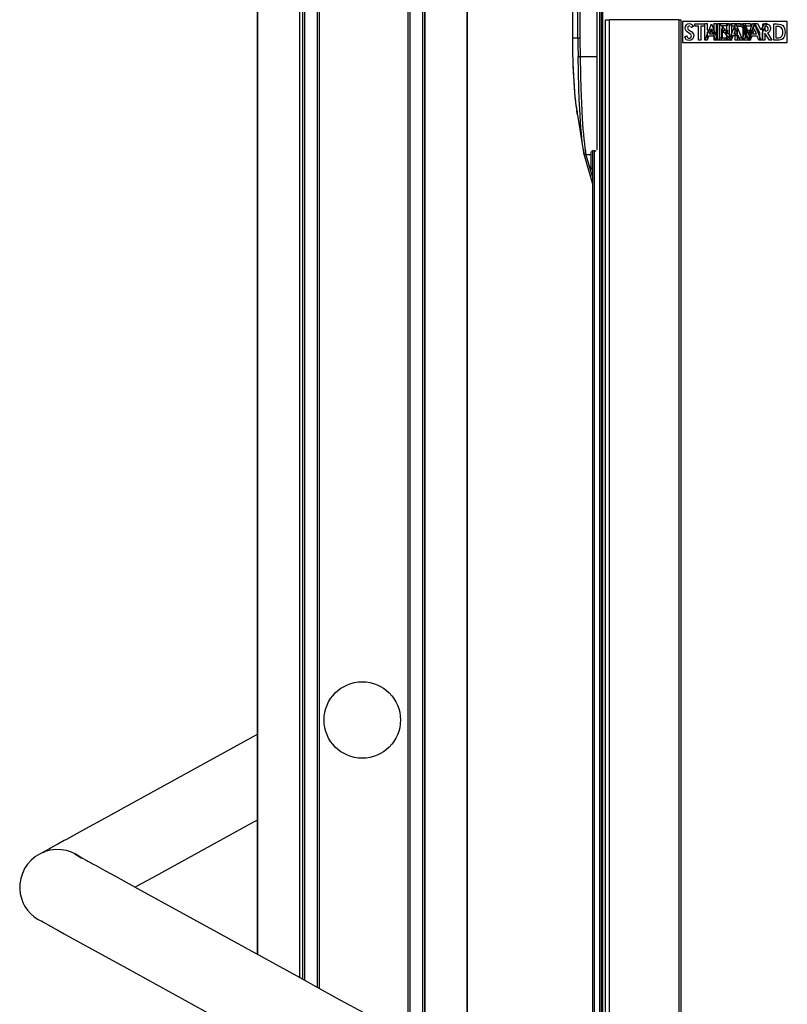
# Model space of a CAD drawing. Header units: millimetres. Extents: x -966 to 629, y -749 to 487.
# Tile 3 of 12: x -966 to -783, y -75 to 160. Entities that reach past the tile are written whole.
import ezdxf

# ---------------------------------------------------------------- set-up
doc = ezdxf.new("R2010")
doc.units = ezdxf.units.MM

# ---------------------------------------------------------------- blocks, each defined once
blk = doc.blocks.new('Griff-1_1__5', base_point=(-833.98, 120.3))
at = {"color": 7, "linetype": 'Continuous'}
for p, q in [((-829.24, 192.39), (-796.73, 192.96)), ((-796.73, 192.96), (-796.73, 188.96)), ((-832.84, 191.18), (-833.68, 189.88)), ((-832.2, 191.7), (-832.84, 191.18)), ((-831.55, 192.05), (-832.2, 191.7)), ((-830.81, 192.29), (-831.55, 192.05)), ((-830.05, 192.37), (-830.66, 192.32)), ((-830.05, 192.37), (-830.66, 192.32)), ((-830.05, 192.37), (-829.24, 192.39)), ((-829.91, 192.3), (-829.24, 192.39)), ((-829.24, 192.39), (-829.76, 192.32)), ((-833.74, 189.74), (-833.98, 188.37)), ((-833.98, 188.37), (-833.98, 155.22)), ((-833.68, 189.88), (-833.74, 189.74)), ((-796.73, 188.96), (-796.73, 183.71)), ((-796.73, 183.71), (-827.67, 181)), ((-796.73, 183.71), (-796.73, 181.08)), ((-796.73, 181.08), (-796.73, 180.64)), ((-828.13, 179.71), (-828.13, 180.5)), ((-828.13, 150.71), (-828.13, 179.71)), ((-828.13, 179.47), (-828.13, 179.71)), ((-827.84, 178.52), (-827.84, 179.96)), ((-825.73, 180), (-827.64, 179.97)), ((-796.73, 180.51), (-825.73, 180)), ((-814.63, 178.52), (-814.63, 180.2)), ((-796.73, 180.64), (-796.73, 180.51)), ((-833.98, 155.22), (-833.97, 152.23)), ((-833.95, 152.1), (-833.9, 149.26)), ((-828.13, 150.71), (-832.14, 150.64)), ((-832.14, 150.64), (-828.13, 150.71)), ((-828.13, 128.43), (-828.13, 150.71)), ((-833.88, 149.1), (-833.76, 146.19)), ((-833.76, 146.19), (-833.58, 143.28)), ((-833.58, 143.28), (-833.39, 141.15)), ((-833.39, 141.15), (-833.15, 139.11)), ((-833.15, 139.11), (-833.05, 138.38)), ((-833.15, 139.11), (-833.08, 138.57)), ((-833.08, 138.57), (-833.03, 138.25)), ((-833.05, 138.38), (-832.96, 137.84)), ((-833.03, 138.25), (-832.96, 137.84)), ((-832.96, 137.84), (-832.89, 137.42)), ((-832.83, 137.14), (-832.96, 137.84)), ((-832.89, 137.42), (-832.83, 137.14)), ((-832.73, 136.68), (-832.83, 137.14)), ((-832.54, 135.85), (-832.73, 136.68)), ((-831.58, 129.76), (-832.54, 135.85)), ((-831.39, 128.44), (-831.58, 129.76)), ((-831.39, 128.44), (-831.47, 128.94)), ((-831.39, 128.44), (-831.24, 127.65)), ((-829.13, 120.3), (-831.24, 127.65)), ((-829.63, 127.98), (-829.63, 127.3)), ((-829.63, 127.3), (-829.63, 124.52)), ((-829.43, 128.15), (-829.17, 128.19)), ((-828.58, 128.2), (-829.17, 128.19)), ((-828.58, 128.2), (-828.32, 128.25)), ((-829.34, 123.8), (-829.63, 124.52)), ((-829.21, 123.64), (-829.34, 123.8))]:
    blk.add_line(p, q, dxfattribs=at)
at = {"color": 1, "linetype": 'Continuous'}
for p, q in [((-833.34, 190.54), (-833.68, 189.88)), ((-833.04, 190.94), (-833.34, 190.54)), ((-832.2, 191.7), (-833.04, 190.94)), ((-832.44, 189.91), (-832.14, 190.56)), ((-831.97, 191.84), (-832.2, 191.7)), ((-832.14, 190.56), (-831.88, 190.96)), ((-831.55, 192.05), (-831.97, 191.84)), ((-831.72, 190.6), (-831.96, 190.04)), ((-831.88, 190.96), (-831.7, 191.2)), ((-831.55, 190.92), (-831.72, 190.6)), ((-831.7, 191.2), (-831.17, 191.69)), ((-831.14, 192.2), (-831.55, 192.05)), ((-831.36, 191.2), (-831.55, 190.92)), ((-830.91, 191.7), (-831.36, 191.2)), ((-831.17, 191.69), (-830.94, 191.86)), ((-830.81, 192.29), (-831.14, 192.2)), ((-830.94, 191.86), (-830.57, 192.07)), ((-830.66, 192.32), (-830.81, 192.29)), ((-830.39, 192.07), (-830.75, 191.83)), ((-830.57, 192.07), (-830.2, 192.22)), ((-830.07, 192.22), (-830.39, 192.07)), ((-830.2, 192.22), (-829.91, 192.3)), ((-829.91, 192.3), (-830.07, 192.22)), ((-833.82, 189.46), (-833.98, 188.37)), ((-833.98, 188.37), (-833.98, 155.22)), ((-832.7, 188.34), (-833.98, 188.37)), ((-833.74, 189.74), (-833.82, 189.46)), ((-833.68, 189.88), (-833.74, 189.74)), ((-832.7, 188.34), (-832.64, 189.17)), ((-832.7, 155.22), (-832.7, 188.34)), ((-832.7, 188.34), (-832.22, 188.34)), ((-832.64, 189.17), (-832.49, 189.76)), ((-832.49, 189.76), (-832.44, 189.91)), ((-832.16, 189.22), (-832.22, 188.34)), ((-796.73, 188.96), (-832.22, 188.34)), ((-832.22, 188.34), (-832.22, 155.22)), ((-832.06, 189.7), (-832.16, 189.22)), ((-831.96, 190.04), (-832.06, 189.7)), ((-796.73, 181.08), (-827.67, 181)), ((-825.73, 180.5), (-796.73, 181.08)), ((-825.73, 180.5), (-828.13, 180.5)), ((-828.13, 180.5), (-825.73, 180.5)), ((-827.94, 180.22), (-827.8, 180.11)), ((-833.98, 155.22), (-833.95, 152.1)), ((-833.98, 155.22), (-832.7, 155.22)), ((-832.7, 155.22), (-832.22, 155.22)), ((-833.95, 152.1), (-833.88, 149.1)), ((-832.56, 146.88), (-832.63, 150.7)), ((-832.14, 150.64), (-832.07, 146.33)), ((-833.88, 149.1), (-833.79, 146.77)), ((-833.79, 146.77), (-833.76, 146.19)), ((-833.76, 146.19), (-833.6, 143.56)), ((-832.47, 143.22), (-832.56, 146.88)), ((-832.07, 146.33), (-831.98, 143.06)), ((-833.6, 143.56), (-833.39, 141.15)), ((-833.39, 141.15), (-833.35, 140.73)), ((-832.36, 140.46), (-832.47, 143.22)), ((-831.98, 143.06), (-831.85, 139.58)), ((-833.35, 140.73), (-833.15, 139.11)), ((-832.25, 138.16), (-832.36, 140.46)), ((-831.85, 139.58), (-831.65, 135.88)), ((-832.08, 135.15), (-832.25, 138.16)), ((-831.98, 133.78), (-832.08, 135.15)), ((-831.65, 135.88), (-831.49, 133.48)), ((-831.87, 132.5), (-831.98, 133.78)), ((-831.76, 131.32), (-831.87, 132.5)), ((-831.49, 133.48), (-831.38, 132.18)), ((-831.38, 132.18), (-831.27, 130.98)), ((-831.64, 130.24), (-831.76, 131.32)), ((-831.52, 129.28), (-831.64, 130.24)), ((-831.47, 128.94), (-831.52, 129.28)), ((-831.27, 130.98), (-831.15, 129.89)), ((-831.15, 129.89), (-831.03, 128.92)), ((-831.24, 127.65), (-831.39, 128.44)), ((-831.03, 128.92), (-830.9, 128.06)), ((-831.01, 127.37), (-830.77, 127.31)), ((-830.9, 128.06), (-830.77, 127.31)), ((-830.77, 127.31), (-829.13, 121.6)), ((-829.63, 127.3), (-830.77, 127.31))]:
    blk.add_line(p, q, dxfattribs=at)
at = {"color": 7, "linetype": 'Continuous'}
blk.add_arc((-827.63, 179.47), 0.501, 91.1168, 179.8832, dxfattribs=at)
at = {"color": 1, "linetype": 'Continuous'}
for points, knots in [([(-832.22, 188.34), (-832.26, 188.35), (-832.38, 188.38), (-832.54, 188.39), (-832.65, 188.35), (-832.7, 188.34), (-832.7, 188.34)], [0, 0, 0, 0, 0.1353393, 0.3625515, 0.4771383, 0.4935078, 0.4935078, 0.4935078, 0.4935078]), ([(-827.67, 181), (-827.7, 180.99), (-827.78, 180.97), (-827.88, 180.94), (-827.98, 180.86), (-828.05, 180.75), (-828.11, 180.63), (-828.12, 180.53), (-828.13, 180.5)], [0, 0, 0, 0, 0.0925509, 0.2452123, 0.3321217, 0.4502141, 0.6367801, 0.7337921, 0.7337921, 0.7337921, 0.7337921]), ([(-827.84, 179.96), (-827.84, 179.96), (-827.87, 179.96), (-827.94, 179.94), (-828.06, 179.89), (-828.1, 179.78), (-828.13, 179.71)], [0, 0, 0, 0, 0.0113304, 0.0906435, 0.1921154, 0.4050186, 0.4050186, 0.4050186, 0.4050186]), ([(-825.73, 180), (-825.73, 180.03), (-825.72, 180.1), (-825.73, 180.23), (-825.73, 180.37), (-825.73, 180.47), (-825.73, 180.5)], [0, 0, 0, 0, 0.0802769, 0.2222084, 0.391911, 0.4999555, 0.4999555, 0.4999555, 0.4999555]), ([(-832.7, 155.22), (-832.7, 154.46), (-832.69, 152.96), (-832.65, 151.45), (-832.63, 150.7)], [0, 0, 0, 0, 2.258349, 4.516697, 4.516697, 4.516697, 4.516697]), ([(-832.22, 155.22), (-832.21, 154.46), (-832.21, 152.94), (-832.16, 151.41), (-832.14, 150.64)], [0, 0, 0, 0, 2.259677, 4.577171, 4.577171, 4.577171, 4.577171]), ([(-832.14, 150.64), (-832.18, 150.65), (-832.3, 150.68), (-832.46, 150.71), (-832.58, 150.7), (-832.62, 150.7), (-832.63, 150.7)], [0, 0, 0, 0, 0.1366066, 0.3658602, 0.4766281, 0.4924521, 0.4924521, 0.4924521, 0.4924521]), ([(-832.63, 150.7), (-832.62, 150.7), (-832.58, 150.7), (-832.46, 150.71), (-832.3, 150.68), (-832.18, 150.65), (-832.14, 150.64)], [0, 0, 0, 0, 0.015824, 0.1265919, 0.3558455, 0.4924521, 0.4924521, 0.4924521, 0.4924521]), ([(-831.24, 127.65), (-831.23, 127.62), (-831.19, 127.54), (-831.1, 127.41), (-830.93, 127.35), (-830.82, 127.33), (-830.77, 127.31)], [0, 0, 0, 0, 0.0937223, 0.2621647, 0.4714147, 0.6068701, 0.6068701, 0.6068701, 0.6068701])]:
    blk.add_open_spline(points, degree=3, knots=knots, dxfattribs=at)
for points in [[(-831.24, 127.65), (-831.23, 127.62), (-831.21, 127.57), (-831.19, 127.52), (-831.18, 127.5)], [(-831.18, 127.5), (-831.15, 127.47), (-831.1, 127.43), (-831.04, 127.39), (-831.01, 127.37)]]:
    blk.add_open_spline(points, degree=3, dxfattribs=at)
blk = doc.blocks.new('Diffusor-Rahmen-seitlich_1', base_point=(-826.13, -713.48))
at = {"color": 7, "linetype": 'Continuous'}
for p, q in [((-826.13, -713.48), (-826.13, 159.52)), ((-826.13, 159.52), (-825.13, 159.52)), ((-808.63, 159.52), (-825.13, 159.52)), ((-808.63, 159.52), (-808.13, 159.52)), ((-808.13, 159.52), (-808.13, -713.48))]:
    blk.add_line(p, q, dxfattribs=at)
at = {"color": 1, "linetype": 'Continuous'}
for p, q in [((-825.13, -713.48), (-825.13, 159.52)), ((-808.63, 159.52), (-808.63, -713.48))]:
    blk.add_line(p, q, dxfattribs=at)
blk = doc.blocks.new('Etikett-Diffusor-Standard', base_point=(-807.74, 154.1))
at = {"color": 7, "linetype": 'Continuous'}
for p, q in [((-782.74, 159.1), (-807.74, 159.1)), ((-807.74, 159.1), (-807.74, 154.1)), ((-807.07, 157.5), (-807.01, 157.92)), ((-807.03, 157.16), (-807.07, 157.5)), ((-807.01, 157.92), (-806.81, 158.26)), ((-806.81, 158.26), (-806.51, 158.5)), ((-806.51, 158.5), (-806.1, 158.58)), ((-806.49, 157.71), (-806.51, 157.53)), ((-806.51, 157.53), (-806.38, 157.19)), ((-806.41, 157.87), (-806.49, 157.71)), ((-806.25, 157.97), (-806.41, 157.87)), ((-806.06, 158.03), (-806.25, 157.97)), ((-806.1, 158.58), (-805.8, 158.52)), ((-805.8, 158.52), (-805.52, 158.39)), ((-805.59, 157.66), (-805.8, 157.92)), ((-805.18, 157.92), (-805.59, 157.66)), ((-805.52, 158.39), (-805.31, 158.18)), ((-805.31, 158.18), (-805.18, 157.92)), ((-804.77, 158.5), (-802.53, 158.5)), ((-804.77, 157.95), (-804.77, 158.5)), ((-803.91, 157.95), (-804.77, 157.95)), ((-803.91, 154.61), (-803.91, 157.95)), ((-803.39, 157.95), (-803.39, 154.61)), ((-802.53, 157.95), (-803.39, 157.95)), ((-802.53, 158.5), (-802.53, 157.95)), ((-801.4, 157.12), (-800.85, 158.5)), ((-800.85, 158.5), (-800.3, 157.12)), ((-798.9, 154.61), (-798.9, 158.58)), ((-798.9, 158.58), (-798.29, 157.88)), ((-798.29, 157.88), (-797.55, 157.04)), ((-796.49, 158.5), (-796.01, 158.5)), ((-796.49, 155.78), (-796.49, 158.5)), ((-796.01, 158.5), (-796.01, 158.01)), ((-796.01, 158.01), (-796.01, 156.14)), ((-795.17, 158.25), (-795.17, 158.5)), ((-795.17, 158.5), (-794.99, 158.5)), ((-795.17, 156.95), (-795.17, 158.25)), ((-794.99, 158.5), (-794.49, 158.5)), ((-794.66, 157.92), (-794.66, 157.66)), ((-794.29, 157.92), (-794.66, 157.92)), ((-794.66, 157.66), (-794.66, 156.4)), ((-794.49, 158.5), (-793.9, 158.47)), ((-793.95, 157.9), (-794.29, 157.92)), ((-793.69, 157.84), (-793.95, 157.9)), ((-793.9, 158.47), (-793.52, 158.39)), ((-793.52, 157.77), (-793.69, 157.84)), ((-793.52, 158.39), (-793.26, 158.29)), ((-793.37, 157.66), (-793.52, 157.77)), ((-793.22, 157.45), (-793.37, 157.66)), ((-793.26, 158.29), (-793.02, 158.13)), ((-793.09, 157.19), (-793.22, 157.45)), ((-793.02, 158.13), (-792.79, 157.82)), ((-792.79, 157.82), (-792.59, 157.45)), ((-792.59, 157.45), (-792.48, 157.01)), ((-791.89, 155.18), (-790.57, 158.5)), ((-790.57, 158.5), (-789.28, 155.3)), ((-788.61, 157.74), (-788.61, 158.5)), ((-788.61, 158.5), (-788.23, 158.5)), ((-788.61, 156.69), (-788.61, 157.74)), ((-788.23, 158.5), (-787.88, 158.5)), ((-788.09, 157.95), (-788.09, 157.68)), ((-787.66, 157.9), (-788.09, 157.95)), ((-788.09, 157.68), (-788.09, 156.83)), ((-787.88, 158.5), (-787.6, 158.47)), ((-787.45, 157.79), (-787.66, 157.9)), ((-787.6, 158.47), (-787.38, 158.44)), ((-787.34, 157.61), (-787.45, 157.79)), ((-787.38, 158.44), (-787.23, 158.37)), ((-787.3, 157.35), (-787.34, 157.61)), ((-787.23, 158.37), (-787.08, 158.26)), ((-787.08, 158.26), (-786.95, 158.11)), ((-786.95, 158.11), (-786.85, 157.9)), ((-786.85, 157.9), (-786.78, 157.63)), ((-786.78, 157.63), (-786.76, 157.4)), ((-785.99, 154.61), (-785.99, 158.5)), ((-785.99, 158.5), (-785.3, 158.5)), ((-785.47, 157.92), (-785.47, 155.18)), ((-785.1, 157.92), (-785.47, 157.92)), ((-785.3, 158.5), (-784.72, 158.47)), ((-784.76, 157.9), (-785.1, 157.92)), ((-784.5, 157.84), (-784.76, 157.9)), ((-784.72, 158.47), (-784.33, 158.39)), ((-784.33, 157.77), (-784.5, 157.84)), ((-784.33, 158.39), (-784.07, 158.29)), ((-784.18, 157.66), (-784.33, 157.77)), ((-784.03, 157.45), (-784.18, 157.66)), ((-784.07, 158.29), (-783.83, 158.13)), ((-783.9, 157.19), (-784.03, 157.45)), ((-783.83, 158.13), (-783.6, 157.82)), ((-783.6, 157.82), (-783.4, 157.45)), ((-783.4, 157.45), (-783.3, 157.01)), ((-782.74, 154.1), (-782.74, 159.1)), ((-807.16, 155.39), (-806.75, 155.65)), ((-807.05, 155), (-807.16, 155.39)), ((-806.9, 156.88), (-807.03, 157.16)), ((-806.64, 156.62), (-806.9, 156.88)), ((-806.75, 155.65), (-806.66, 155.39)), ((-806.66, 155.39), (-806.53, 155.23)), ((-806.19, 156.33), (-806.64, 156.62)), ((-806.53, 155.23), (-806.36, 155.13)), ((-806.38, 157.19), (-805.91, 156.85)), ((-806.36, 155.13), (-806.13, 155.1)), ((-805.74, 155.99), (-806.19, 156.33)), ((-806.13, 155.1), (-805.93, 155.13)), ((-805.93, 155.13), (-805.76, 155.23)), ((-805.91, 156.85), (-805.52, 156.59)), ((-805.76, 155.23), (-805.65, 155.41)), ((-805.61, 155.65), (-805.74, 155.99)), ((-805.65, 155.41), (-805.61, 155.65)), ((-805.52, 156.59), (-805.26, 156.33)), ((-805.16, 155.21), (-805.37, 154.84)), ((-805.26, 156.33), (-805.14, 156.04)), ((-805.07, 155.7), (-805.16, 155.21)), ((-805.14, 156.04), (-805.07, 155.7)), ((-802.4, 154.61), (-801.85, 155.99)), ((-801.5, 155.62), (-801.87, 154.61)), ((-801.85, 155.99), (-801.64, 156.53)), ((-801.64, 156.53), (-801.4, 157.12)), ((-800.21, 155.62), (-801.5, 155.62)), ((-801.14, 156.53), (-801.31, 156.15)), ((-801.31, 156.15), (-800.4, 156.15)), ((-800.96, 156.96), (-801.14, 156.53)), ((-800.83, 157.24), (-800.96, 156.96)), ((-800.83, 157.24), (-800.85, 157.37)), ((-800.85, 157.37), (-800.83, 157.24)), ((-800.56, 156.53), (-800.72, 156.96)), ((-800.4, 156.15), (-800.56, 156.53)), ((-800.3, 157.12), (-799.68, 155.59)), ((-799.84, 154.61), (-800.21, 155.62)), ((-799.68, 155.59), (-799.4, 154.9)), ((-798.42, 157.3), (-798.42, 155.18)), ((-798.36, 157.16), (-798.42, 157.3)), ((-798.42, 155.18), (-798.42, 154.61)), ((-798.12, 156.85), (-798.36, 157.16)), ((-797.78, 156.48), (-798.12, 156.85)), ((-797.14, 155.77), (-797.78, 156.48)), ((-797.55, 157.04), (-797.14, 156.58)), ((-797.14, 156.58), (-796.85, 156.25)), ((-796.62, 155.19), (-797.14, 155.77)), ((-796.85, 156.25), (-796.68, 156.04)), ((-796.68, 156.04), (-796.59, 155.91)), ((-796.46, 155.02), (-796.62, 155.19)), ((-796.59, 155.91), (-796.49, 155.78)), ((-796.01, 156.14), (-796.01, 154.77)), ((-795.17, 156.18), (-795.17, 156.95)), ((-795.17, 155.64), (-795.17, 156.18)), ((-795.17, 154.61), (-795.17, 155.64)), ((-794.66, 156.4), (-794.66, 156.18)), ((-794.66, 156.18), (-794.66, 155.64)), ((-794.66, 155.64), (-794.66, 155.18)), ((-794.66, 155.18), (-794.2, 155.18)), ((-794.2, 155.18), (-793.93, 155.18)), ((-793.93, 155.18), (-793.69, 155.23)), ((-793.69, 155.23), (-793.52, 155.28)), ((-793.52, 155.28), (-793.37, 155.41)), ((-793.37, 155.41), (-793.22, 155.62)), ((-793.22, 155.62), (-793.09, 155.88)), ((-793.02, 156.88), (-793.09, 157.19)), ((-793.09, 155.88), (-793.02, 156.17)), ((-792.98, 156.54), (-793.02, 156.88)), ((-793.02, 156.17), (-792.98, 156.54)), ((-792.79, 155.23), (-793.02, 154.94)), ((-792.59, 155.6), (-792.79, 155.23)), ((-792.48, 156.04), (-792.59, 155.6)), ((-792.48, 157.01), (-792.44, 156.54)), ((-792.44, 156.54), (-792.48, 156.04)), ((-792.04, 154.8), (-791.89, 155.18)), ((-791.21, 155.62), (-791.48, 154.88)), ((-789.92, 155.62), (-791.21, 155.62)), ((-790.68, 156.96), (-791.02, 156.15)), ((-791.02, 156.15), (-790.12, 156.15)), ((-790.55, 157.24), (-790.68, 156.96)), ((-790.55, 157.24), (-790.57, 157.37)), ((-790.57, 157.37), (-790.55, 157.24)), ((-790.12, 156.15), (-790.44, 156.96)), ((-789.56, 154.61), (-789.92, 155.62)), ((-789.28, 155.3), (-789, 154.61)), ((-788.61, 154.61), (-788.61, 156.69)), ((-788.12, 156.33), (-788.12, 154.61)), ((-786.98, 154.61), (-788.12, 156.33)), ((-788.09, 156.83), (-787.66, 156.85)), ((-787.66, 156.85), (-787.45, 156.93)), ((-787.19, 156.46), (-787.49, 156.36)), ((-787.49, 156.36), (-786.39, 154.61)), ((-787.45, 156.93), (-787.34, 157.09)), ((-787.34, 157.09), (-787.3, 157.35)), ((-786.95, 156.67), (-787.19, 156.46)), ((-786.83, 156.98), (-786.95, 156.67)), ((-786.76, 157.4), (-786.83, 156.98)), ((-785.47, 155.18), (-784.74, 155.18)), ((-784.74, 155.18), (-784.5, 155.23)), ((-784.5, 155.23), (-784.33, 155.28)), ((-784.33, 155.28), (-784.18, 155.41)), ((-784.18, 155.41), (-784.03, 155.62)), ((-784.03, 155.62), (-783.9, 155.88)), ((-783.83, 156.88), (-783.9, 157.19)), ((-783.9, 155.88), (-783.83, 156.17)), ((-783.79, 156.54), (-783.83, 156.88)), ((-783.83, 156.17), (-783.79, 156.54)), ((-783.6, 155.23), (-783.83, 154.94)), ((-783.4, 155.6), (-783.6, 155.23)), ((-783.3, 156.04), (-783.4, 155.6)), ((-783.3, 157.01), (-783.25, 156.54)), ((-783.25, 156.54), (-783.3, 156.04)), ((-807.74, 154.1), (-782.74, 154.1)), ((-806.84, 154.74), (-807.05, 155)), ((-806.53, 154.61), (-806.84, 154.74)), ((-806.15, 154.53), (-806.53, 154.61)), ((-805.72, 154.61), (-806.15, 154.53)), ((-805.37, 154.84), (-805.72, 154.61)), ((-803.39, 154.61), (-803.91, 154.61)), ((-801.87, 154.61), (-802.4, 154.61)), ((-799.68, 154.61), (-799.84, 154.61)), ((-799.28, 154.61), (-799.68, 154.61)), ((-799.4, 154.9), (-799.28, 154.61)), ((-798.42, 154.61), (-798.9, 154.61)), ((-796.01, 154.53), (-796.46, 155.02)), ((-796.01, 154.77), (-796.01, 154.53)), ((-794.68, 154.61), (-795.17, 154.61)), ((-794, 154.61), (-794.68, 154.61)), ((-793.86, 154.61), (-794, 154.61)), ((-793.52, 154.68), (-793.86, 154.61)), ((-793.26, 154.79), (-793.52, 154.68)), ((-793.02, 154.94), (-793.26, 154.79)), ((-792.12, 154.61), (-792.04, 154.8)), ((-791.9, 154.61), (-792.12, 154.61)), ((-791.58, 154.61), (-791.9, 154.61)), ((-791.48, 154.88), (-791.58, 154.61)), ((-789.28, 154.61), (-789.56, 154.61)), ((-789, 154.61), (-789.28, 154.61)), ((-788.12, 154.61), (-788.61, 154.61)), ((-786.39, 154.61), (-786.98, 154.61)), ((-784.67, 154.61), (-785.99, 154.61)), ((-784.33, 154.68), (-784.67, 154.61)), ((-784.07, 154.79), (-784.33, 154.68)), ((-783.83, 154.94), (-784.07, 154.79))]:
    blk.add_line(p, q, dxfattribs=at)
blk = doc.blocks.new('Etikett-Diffusor-Heavy', base_point=(-807.74, 154.1))
at = {"color": 7, "linetype": 'Continuous'}
for p, q in [((-782.74, 159.1), (-807.74, 159.1)), ((-807.74, 159.1), (-807.74, 154.1)), ((-802.38, 154.6), (-802.38, 158.6)), ((-802.38, 158.6), (-801.85, 158.6)), ((-801.85, 158.6), (-801.85, 157.12)), ((-800.21, 158.6), (-799.68, 158.6)), ((-800.21, 157.12), (-800.21, 158.6)), ((-799.68, 158.6), (-799.68, 155.59)), ((-798.82, 155.18), (-798.82, 158.6)), ((-798.82, 158.6), (-796.98, 158.6)), ((-798.29, 158.03), (-798.29, 157.88)), ((-797.14, 158.03), (-798.29, 158.03)), ((-798.29, 157.88), (-798.29, 157.04)), ((-796.98, 158.03), (-797.14, 158.03)), ((-796.98, 158.6), (-796.98, 158.03)), ((-796.01, 156.14), (-795.27, 158.01)), ((-795.27, 158.01), (-795.17, 158.25)), ((-795.17, 158.25), (-795.03, 158.6)), ((-795.03, 158.6), (-794.68, 157.73)), ((-795.01, 157.31), (-795.03, 157.44)), ((-795.03, 157.44), (-795.01, 157.31)), ((-794.68, 157.73), (-793.68, 155.24)), ((-793.29, 158.3), (-793.4, 158.6)), ((-793.4, 158.6), (-792.84, 158.6)), ((-792.63, 156.46), (-793.29, 158.3)), ((-792.84, 158.6), (-792.64, 158.01)), ((-792.64, 158.01), (-792.31, 157.02)), ((-790.53, 158.39), (-791.69, 155.18)), ((-791.56, 157.02), (-791.03, 158.6)), ((-791.03, 158.6), (-790.45, 158.6)), ((-790.45, 158.6), (-790.53, 158.39)), ((-789.28, 156.42), (-790.45, 158.6)), ((-790.45, 158.6), (-789.83, 158.6)), ((-789.83, 158.6), (-789.15, 157.23)), ((-788.86, 157.26), (-788.61, 157.74)), ((-788.61, 157.74), (-788.17, 158.6)), ((-788.09, 157.68), (-788.61, 156.69)), ((-788.17, 158.6), (-787.62, 158.6)), ((-787.96, 157.94), (-788.09, 157.68)), ((-787.62, 158.6), (-787.96, 157.94)), ((-782.74, 154.1), (-782.74, 159.1)), ((-801.85, 157.12), (-801.4, 157.12)), ((-801.85, 156.53), (-801.85, 155.99)), ((-801.64, 156.53), (-801.85, 156.53)), ((-801.85, 155.99), (-801.85, 154.6)), ((-801.14, 156.53), (-801.64, 156.53)), ((-801.4, 157.12), (-800.92, 157.12)), ((-800.56, 156.53), (-801.14, 156.53)), ((-800.92, 157.12), (-800.21, 157.12)), ((-800.21, 156.53), (-800.56, 156.53)), ((-800.21, 155.62), (-800.21, 156.53)), ((-800.21, 154.6), (-800.21, 155.62)), ((-799.68, 155.59), (-799.68, 154.6)), ((-798.82, 154.6), (-798.82, 155.18)), ((-798.29, 157.04), (-797.55, 157.04)), ((-798.29, 156.48), (-798.29, 155.19)), ((-797.78, 156.48), (-798.29, 156.48)), ((-798.29, 155.19), (-797.14, 155.19)), ((-797.14, 156.48), (-797.78, 156.48)), ((-797.55, 157.04), (-797.14, 157.04)), ((-797.14, 157.04), (-796.98, 157.04)), ((-796.98, 156.48), (-797.14, 156.48)), ((-797.14, 155.19), (-796.98, 155.19)), ((-796.98, 157.04), (-796.98, 156.48)), ((-796.98, 155.19), (-796.98, 154.6)), ((-796.46, 155.02), (-796.01, 156.14)), ((-795.7, 155.64), (-796.01, 154.77)), ((-795.17, 155.64), (-795.7, 155.64)), ((-795.21, 156.86), (-795.5, 156.18)), ((-795.5, 156.18), (-795.21, 156.18)), ((-795.14, 157.01), (-795.21, 156.86)), ((-795.21, 156.18), (-794.57, 156.18)), ((-794.66, 155.64), (-795.17, 155.64)), ((-795.01, 157.31), (-795.14, 157.01)), ((-794.66, 156.4), (-794.9, 157.01)), ((-794.57, 156.18), (-794.66, 156.4)), ((-794.37, 155.64), (-794.66, 155.64)), ((-794.2, 155.18), (-794.37, 155.64)), ((-793.99, 154.6), (-794.2, 155.18)), ((-793.68, 155.24), (-793.42, 154.6)), ((-792.48, 156.05), (-792.63, 156.46)), ((-792.17, 155.18), (-792.48, 156.05)), ((-792.31, 157.02), (-792.11, 156.45)), ((-792.04, 154.8), (-792.17, 155.18)), ((-792.11, 156.45), (-792.07, 156.26)), ((-792.07, 156.26), (-792, 156.1)), ((-792, 156.1), (-791.91, 155.97)), ((-791.94, 155.8), (-791.91, 155.97)), ((-791.91, 155.97), (-791.94, 155.8)), ((-791.69, 155.18), (-791.94, 154.51)), ((-791.91, 155.97), (-791.83, 156.29)), ((-791.83, 156.29), (-791.76, 156.45)), ((-791.76, 156.45), (-791.56, 157.02)), ((-789.28, 155.3), (-789.28, 156.42)), ((-789.28, 154.6), (-789.28, 155.3)), ((-789.15, 157.23), (-788.95, 157.09)), ((-788.95, 157.09), (-788.86, 157.26)), ((-788.61, 156.69), (-788.75, 156.42)), ((-788.75, 156.42), (-788.75, 154.6)), ((-807.74, 154.1), (-782.74, 154.1)), ((-801.85, 154.6), (-802.38, 154.6)), ((-799.68, 154.6), (-800.21, 154.6)), ((-797.67, 154.6), (-798.82, 154.6)), ((-797.14, 154.6), (-797.67, 154.6)), ((-796.98, 154.6), (-797.14, 154.6)), ((-796.63, 154.6), (-796.46, 155.02)), ((-796.07, 154.6), (-796.63, 154.6)), ((-796.01, 154.77), (-796.07, 154.6)), ((-793.42, 154.6), (-793.99, 154.6)), ((-791.94, 154.51), (-792.04, 154.8)), ((-788.75, 154.6), (-789.28, 154.6))]:
    blk.add_line(p, q, dxfattribs=at)
blk = doc.blocks.new('Etikett-Diffusor-Lite', base_point=(-807.74, 154.1))
at = {"color": 7, "linetype": 'Continuous'}
for p, q in [((-782.74, 159.1), (-807.74, 159.1)), ((-807.74, 159.1), (-807.74, 154.1)), ((-799.4, 158.57), (-798.88, 158.57)), ((-799.4, 154.9), (-799.4, 158.57)), ((-798.88, 158.57), (-798.88, 155.18)), ((-797.14, 158.57), (-796.98, 158.57)), ((-797.14, 158.03), (-797.14, 158.57)), ((-797.14, 157.04), (-797.14, 158.03)), ((-796.98, 158.57), (-796.62, 158.57)), ((-796.62, 158.57), (-796.62, 155.95)), ((-796.09, 158.01), (-796.09, 158.57)), ((-796.09, 158.57), (-795.05, 158.57)), ((-795.21, 158.01), (-796.09, 158.01)), ((-795.21, 156.86), (-795.21, 158.01)), ((-795.05, 158.57), (-793.81, 158.57)), ((-794.68, 158.01), (-794.68, 157.73)), ((-793.81, 158.01), (-794.68, 158.01)), ((-794.68, 157.73), (-794.68, 156.47)), ((-793.81, 158.57), (-793.81, 158.01)), ((-793.3, 158.31), (-793.3, 158.57)), ((-793.3, 158.57), (-792.83, 158.57)), ((-793.3, 157.57), (-793.3, 158.31)), ((-793.3, 155.5), (-793.3, 157.57)), ((-792.83, 158.57), (-791.48, 158.57)), ((-792.64, 158.01), (-792.78, 158.01)), ((-792.78, 158.01), (-792.78, 157.8)), ((-792.78, 157.8), (-792.78, 157.02)), ((-791.48, 158.01), (-792.64, 158.01)), ((-791.48, 158.57), (-791.48, 158.01)), ((-782.74, 154.1), (-782.74, 159.1)), ((-798.88, 155.18), (-798.42, 155.18)), ((-798.42, 155.18), (-797.67, 155.18)), ((-797.67, 155.18), (-797.67, 154.6)), ((-797.14, 156.48), (-797.14, 157.04)), ((-797.14, 155.77), (-797.14, 156.48)), ((-797.14, 155.19), (-797.14, 155.77)), ((-797.14, 154.6), (-797.14, 155.19)), ((-796.62, 155.95), (-796.62, 155.19)), ((-796.62, 155.19), (-796.62, 154.6)), ((-795.21, 156.18), (-795.21, 156.86)), ((-795.21, 155.64), (-795.21, 156.18)), ((-795.21, 154.6), (-795.21, 155.64)), ((-794.68, 156.47), (-794.68, 156.18)), ((-794.68, 156.18), (-794.68, 155.64)), ((-794.68, 155.64), (-794.68, 154.6)), ((-793.3, 154.77), (-793.3, 155.5)), ((-792.78, 157.02), (-792.49, 157.02)), ((-792.63, 156.46), (-792.78, 156.46)), ((-792.78, 156.46), (-792.78, 155.18)), ((-792.78, 155.18), (-792.17, 155.18)), ((-792.45, 156.46), (-792.63, 156.46)), ((-792.49, 157.02), (-792.31, 157.02)), ((-792.12, 156.46), (-792.45, 156.46)), ((-792.31, 157.02), (-791.48, 157.02)), ((-792.17, 155.18), (-791.89, 155.18)), ((-791.75, 156.46), (-792.12, 156.46)), ((-791.89, 155.18), (-791.69, 155.18)), ((-791.48, 156.46), (-791.75, 156.46)), ((-791.69, 155.18), (-791.48, 155.18)), ((-791.48, 157.02), (-791.48, 156.46)), ((-791.48, 155.18), (-791.48, 154.88)), ((-807.74, 154.1), (-782.74, 154.1)), ((-799.4, 154.6), (-799.4, 154.9)), ((-798.82, 154.6), (-799.4, 154.6)), ((-797.67, 154.6), (-798.82, 154.6)), ((-796.98, 154.6), (-797.14, 154.6)), ((-796.62, 154.6), (-796.98, 154.6)), ((-794.68, 154.6), (-795.21, 154.6)), ((-793.3, 154.6), (-793.3, 154.77)), ((-791.91, 154.6), (-793.3, 154.6)), ((-791.48, 154.6), (-791.91, 154.6)), ((-791.48, 154.88), (-791.48, 154.6))]:
    blk.add_line(p, q, dxfattribs=at)
blk = doc.blocks.new('Etikett-Diffusor', base_point=(-807.74, 154.1))
for name in ['Etikett-Diffusor-Standard', 'Etikett-Diffusor-Heavy', 'Etikett-Diffusor-Lite']:
    blk.add_blockref(name, (-807.74, 154.1))
blk = doc.blocks.new('Standard-Diffusor-kpl_', base_point=(-826.13, -731.48))
for name, p in [('Diffusor-Rahmen-seitlich_1', (-826.13, -713.48)), ('Etikett-Diffusor', (-807.74, 154.1))]:
    blk.add_blockref(name, p)
blk = doc.blocks.new('CFK-Haltebuegel', base_point=(-909.13, -142.89))
at = {"color": 7, "linetype": 'Continuous'}
for p, q in [((-909.13, 166.52), (-909.13, -63.51)), ((-897.92, 166.52), (-897.92, -69.67)), ((-894.92, 166.52), (-894.92, -71.32)), ((-872.8, 166.52), (-872.8, -131.02)), ((-869.8, 166.52), (-869.8, -133.56)), ((-859.13, -95.57), (-859.13, 166.52))]:
    blk.add_line(p, q, dxfattribs=at)
at = {"color": 1, "linetype": 'Continuous'}
for p, q in [((-909.13, -63.51), (-909.13, 166.52)), ((-899.12, 166.52), (-899.12, -69.01)), ((-898.42, 166.52), (-898.42, -69.4)), ((-894.42, 166.52), (-894.42, -71.6)), ((-873.3, 166.52), (-873.3, -130.6)), ((-869.3, 166.52), (-869.3, -133.98)), ((-869.13, -134.13), (-869.13, 166.52)), ((-859.13, 166.52), (-859.13, -142.89))]:
    blk.add_line(p, q, dxfattribs=at)
blk = doc.blocks.new('Abdeckkappe', base_point=(-893.24, -16.7))
at = {"color": 7, "linetype": 'Continuous'}
blk.add_circle((-884.13, -7.58), 9.12, dxfattribs=at)
blk = doc.blocks.new('Griff-rechts', base_point=(-965.85, -96.48))
at = {"color": 7, "linetype": 'Continuous'}
for p, q in [((-909.23, -11.07), (-939.41, -27.67)), ((-939.41, -27.67), (-946.34, -31.48)), ((-946.34, -31.48), (-950.14, -33.57)), ((-910.22, -32.05), (-934.36, -45.33)), ((-909.13, -31.45), (-910.22, -32.05)), ((-952.85, -35.06), (-954.69, -36.07)), ((-950.14, -33.57), (-952.85, -35.06)), ((-957.2, -37.46), (-958.49, -38.16)), ((-956.78, -37.22), (-957.2, -37.46)), ((-955.21, -36.36), (-956.78, -37.22)), ((-954.69, -36.07), (-955.21, -36.36)), ((-959.8, -38.88), (-960.67, -39.36)), ((-960.26, -39.2), (-959.8, -38.88)), ((-958.78, -38.33), (-959.8, -38.88)), ((-958.49, -38.16), (-958.78, -38.33)), ((-951.21, -40.47), (-952.7, -39.52)), ((-952.7, -39.52), (-952.04, -39.91)), ((-952.04, -39.91), (-951.21, -40.47)), ((-951.21, -40.47), (-951.02, -40.46)), ((-951.02, -40.46), (-949.86, -41.1)), ((-949.86, -41.1), (-949.59, -41.25)), ((-949.59, -41.25), (-948.15, -42.04)), ((-948.15, -42.04), (-947.76, -42.25)), ((-947.76, -42.25), (-945.56, -43.47)), ((-945.56, -43.47), (-943, -44.87)), ((-943, -44.87), (-937.71, -47.79)), ((-934.36, -45.33), (-937.71, -47.17)), ((-937.71, -47.17), (-938.27, -47.48)), ((-937.71, -47.79), (-927.03, -53.66)), ((-927.03, -53.66), (-899.75, -68.66)), ((-961.64, -55.1), (-961.11, -55.36)), ((-961.11, -55.36), (-960.42, -55.7)), ((-960.42, -55.7), (-960.67, -55.6)), ((-960.67, -55.6), (-959.9, -56.01)), ((-959.9, -56.01), (-958.78, -56.63)), ((-958.78, -56.63), (-958.49, -56.8)), ((-958.49, -56.8), (-957.2, -57.5)), ((-957.2, -57.5), (-956.78, -57.74)), ((-956.78, -57.74), (-955.21, -58.6)), ((-955.21, -58.6), (-954.69, -58.89)), ((-954.69, -58.89), (-952.23, -60.24)), ((-952.23, -60.24), (-947.12, -63.05)), ((-947.12, -63.05), (-940.3, -66.8)), ((-940.3, -66.8), (-912.95, -81.85)), ((-899.75, -68.66), (-893.06, -72.35)), ((-893.06, -72.35), (-889.45, -74.34)), ((-889.45, -74.34), (-886.91, -75.74)), ((-886.91, -75.74), (-885.2, -76.67)), ((-885.2, -76.67), (-884.73, -76.94)), ((-884.73, -76.94), (-883.29, -77.72)), ((-883.29, -77.72), (-882.94, -77.92)), ((-882.94, -77.92), (-881.78, -78.55)), ((-881.78, -78.55), (-881.58, -78.67)), ((-881.58, -78.67), (-880.69, -79.15)), ((-880.03, -79.51), (-881.22, -78.96)), ((-880.69, -79.15), (-880.03, -79.51)), ((-879.34, -79.86), (-880.31, -79.38)), ((-912.95, -81.85), (-902.4, -87.65)), ((-902.4, -87.65), (-898.74, -89.66)), ((-898.74, -89.66), (-896.11, -91.11)), ((-896.11, -91.11), (-893.83, -92.36)), ((-893.83, -92.36), (-892.25, -93.23)), ((-892.25, -93.23), (-891.92, -93.41)), ((-891.92, -93.41), (-890.63, -94.13)), ((-890.63, -94.13), (-890.41, -94.24)), ((-890.41, -94.24), (-889.4, -94.81)), ((-889.4, -94.81), (-888.57, -95.27)), ((-888.57, -95.27), (-888, -95.6))]:
    blk.add_line(p, q, dxfattribs=at)
for centre, start, end in [((-956.85, -47.48), 51.1886, 183.3334), ((-956.85, -47.48), 183.3334, 237.8552), ((-884.13, -87.48), 244.522, 57.8552)]:
    blk.add_arc(centre, 9, start, end, dxfattribs=at)
blk = doc.blocks.new('CFK-Haltebügel-kpl_', base_point=(-965.85, -210.63))
for name, p in [('CFK-Haltebuegel', (-909.13, -142.89)), ('Abdeckkappe', (-893.24, -16.7)), ('Griff-rechts', (-965.85, -96.48))]:
    blk.add_blockref(name, p)
blk = doc.blocks.new('Carbonbügel', base_point=(-965.85, -210.63))
blk.add_blockref('CFK-Haltebügel-kpl_', (-965.85, -210.63))
blk = doc.blocks.new('Seitenprofil__36', base_point=(-829.13, -730.48))
at = {"color": 1, "linetype": 'Continuous'}
for p, q in [((-827.43, -730.48), (-827.43, 178.52)), ((-826.83, 178.52), (-826.83, -730.48)), ((-828.83, 128.2), (-828.83, -680.16))]:
    blk.add_line(p, q, dxfattribs=at)
at = {"color": 7, "linetype": 'Continuous'}
for p, q in [((-827.13, 178.52), (-827.13, -730.48)), ((-829.13, -680.15), (-829.13, 128.19))]:
    blk.add_line(p, q, dxfattribs=at)
blk = doc.blocks.new('Seitenteil-rechts-kpl___46', base_point=(-903.85, -749.48))
blk.add_blockref('Seitenprofil__36', (-829.13, -730.48))
blk = doc.blocks.new('Gehaeuse-kpl___47', base_point=(-903.85, -749.48))
blk.add_blockref('Seitenteil-rechts-kpl___46', (-903.85, -749.48))
blk = doc.blocks.new('Montage-fuer-Funktionstest__48', base_point=(-903.85, -749.48))
blk.add_blockref('Gehaeuse-kpl___47', (-903.85, -749.48))
blk = doc.blocks.new('S360-C__49', base_point=(-965.85, -749.48))
for name, p in [('Carbonbügel', (-965.85, -210.63)), ('Montage-fuer-Funktionstest__48', (-903.85, -749.48)), ('Standard-Diffusor-kpl_', (-826.13, -731.48)), ('Griff-1_1__5', (-833.98, 120.3))]:
    blk.add_blockref(name, p)
blk = doc.blocks.new('VordansA', base_point=(-195, 139))
blk.add_blockref('S360-C__49', (-965.85, -749.48))

msp = doc.modelspace()

# ---------------------------------------------------------------- block references
msp.add_blockref('VordansA', (-195, 139))

doc.saveas('drawing.dxf')
